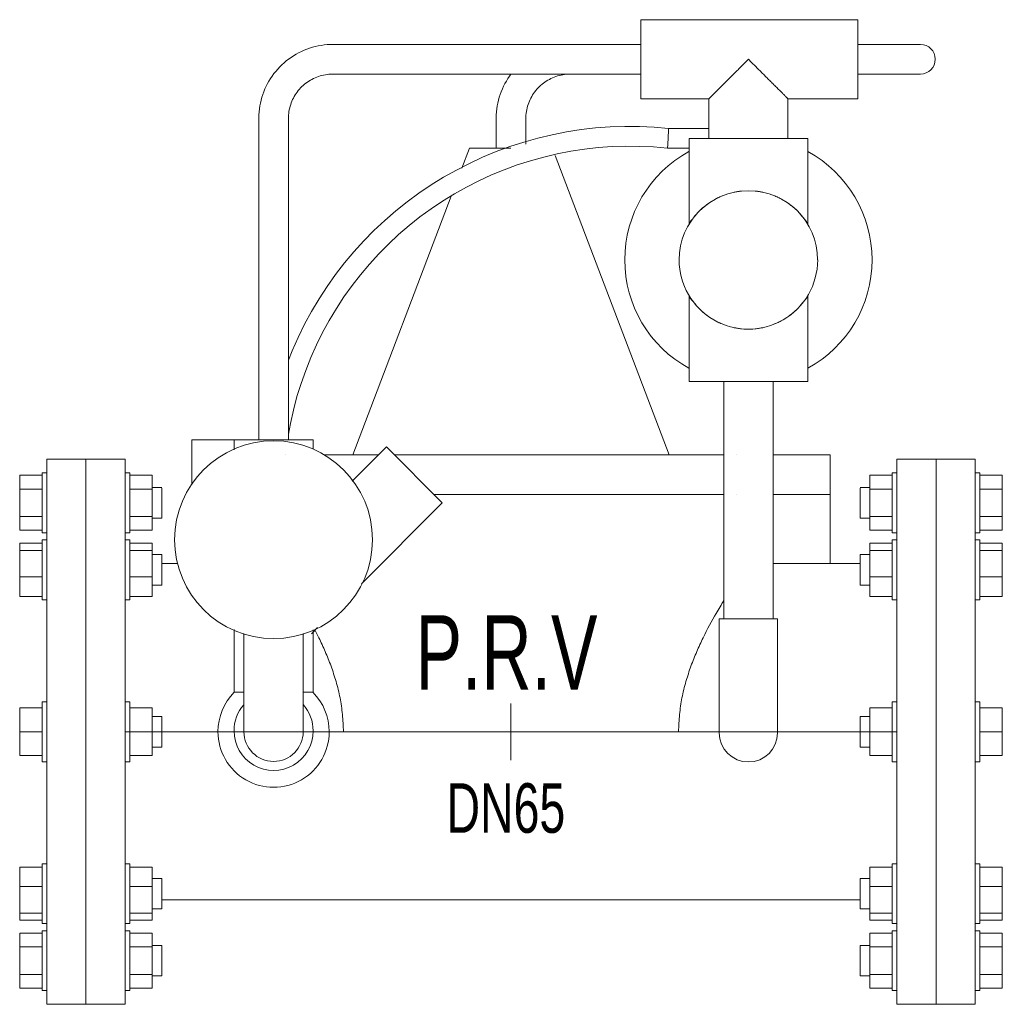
# Model space of a CAD drawing. Header units: millimetres. Extents: x 2339 to 23224, y 1509 to 18979.
# Tile 75 of 124: x 15535 to 15851, y 9621 to 9937. Entities that reach past the tile are written whole.
import ezdxf

# ---------------------------------------------------------------- set-up
doc = ezdxf.new("R2010")
doc.units = ezdxf.units.MM
doc.set_wipeout_variables(frame=1)
doc.layers.get('0').update_dxf_attribs({"lineweight": 0})
doc.styles.add('DISOCP', font='disocp.shx', dxfattribs={"width": 0.6})

# ---------------------------------------------------------------- blocks, each defined once
blk = doc.blocks.new('*U260')
blk.add_wipeout([(-123.82, -87.5), (-149.02, -87.5), (-149.02, -83.11), (-150.46, -83.11), (-150.46, -82.33), (-157.68, -82.33), (-157.68, 82.33), (-150.46, 82.33), (-150.46, 83.11), (-149.02, 83.11), (-149.02, 87.5), (-123.82, 87.5), (-123.82, 83.11), (-122.33, 83.11), (-122.33, 82.33), (-115.17, 82.33), (-115.17, 56.88), (-112.04, 56.71), (-112.04, 53.97), (-107.01, 53.97), (-107.86, 59.22), (-107.71, 65.58), (-106.37, 71.54), (-104.32, 76.39), (-102.39, 79.59), (-102.39, 93.73), (-80.96, 93.73), (-80.86, 199.01), (-78.15, 208.07), (-73.2, 214.43), (-67.29, 218.39), (-59.53, 220.54), (41.65, 220.66), (41.65, 228.6), (111.27, 228.6), (111.27, 220.66), (131.42, 220.66), (135.7, 217.99), (136.18, 215.9), (135.82, 214.1), (134.21, 212.04), (131.42, 211.14), (111.27, 211.14), (111.27, 203.2), (88.9, 203.2), (88.9, 190.5), (95.25, 190.5), (95.29, 186.27), (104.96, 178.82), (110.35, 171.69), (114.68, 161.17), (115.84, 153.34), (115.11, 143.64), (111.95, 134.23), (107.67, 127.3), (102.73, 121.95), (98.98, 118.98), (95.29, 116.68), (95.29, 112.45), (84.14, 112.45), (84.14, 88.9), (102.39, 88.9), (102.39, 53.98), (112.04, 53.98), (112.04, 78.41), (115.17, 78.41), (115.17, 82.33), (122.33, 82.33), (122.33, 83.11), (123.82, 83.11), (123.82, 87.5), (149.02, 87.5), (149.02, 83.11), (150.46, 83.11), (150.46, 82.33), (157.68, 82.33), (157.68, -82.33), (150.46, -82.33), (150.46, -83.11), (149.02, -83.11), (149.02, -87.5), (123.82, -87.5), (123.82, -83.11), (122.33, -83.11), (122.33, -82.33), (115.17, -82.33), (115.17, -56.88), (112.04, -56.71), (112.04, -53.97), (-115.17, -53.97), (-115.17, -82.33), (-122.33, -82.33), (-122.33, -83.11), (-123.82, -83.11)])
for p, q in [((111.27, 228.6), (41.65, 228.6)), ((41.65, 215.9), (41.65, 228.6)), ((111.27, 228.6), (111.27, 215.9)), ((41.65, 220.66), (-57.15, 220.66)), ((131.42, 220.66), (111.27, 220.66)), ((41.65, 203.2), (41.65, 215.9)), ((111.27, 215.9), (111.27, 203.2)), ((-57.15, 211.14), (41.65, 211.14)), ((131.42, 211.14), (111.27, 211.14)), ((41.65, 203.2), (63.5, 203.2)), ((63.5, 203.2), (63.5, 190.5)), ((88.9, 203.2), (111.27, 203.2)), ((88.9, 190.5), (88.9, 203.2)), ((-80.96, 196.85), (-80.96, 93.73)), ((-71.44, 93.73), (-71.44, 196.85)), ((-4.76, 196.85), (-4.76, 187.36)), ((4.76, 188.64), (4.76, 196.85)), ((63.5, 193.68), (50.6, 193.68)), ((57.15, 190.5), (57.15, 162.92)), ((57.15, 190.5), (95.25, 190.5)), ((95.25, 162.92), (95.25, 190.5)), ((-13.3, 187.36), (-15.75, 180.92)), ((-13.3, 187.36), (0, 187.36)), ((50.25, 187.33), (57.15, 187.33)), ((50.8, 88.9), (14.2, 184.98)), ((-19.16, 171.96), (-50.8, 88.9)), ((57.15, 140.03), (57.15, 112.45)), ((95.25, 112.45), (95.25, 140.03)), ((95.25, 112.45), (57.15, 112.45)), ((68.26, 112.45), (68.26, 36.25)), ((84.14, 36.25), (84.14, 112.45)), ((-102.39, 93.73), (-102.39, 79.22)), ((-102.39, 93.73), (-63.5, 93.73)), ((-88.9, 93.73), (-88.9, 90.46)), ((-63.5, 90.75), (-63.5, 93.73)), ((-50.8, 88.9), (-59.91, 88.9)), ((-40.01, 91.42), (-50.96, 80.47)), ((-50.8, 88.9), (-42.53, 88.9)), ((-40.01, 91.42), (-22.05, 73.46)), ((102.39, 88.9), (84.14, 88.9)), ((102.39, 76.2), (102.39, 88.9)), ((-136.42, 87.5), (-149.02, 87.5)), ((-149.02, -87.5), (-149.02, 87.5)), ((-136.42, 87.5), (-136.42, -87.5)), ((-123.82, 87.5), (-136.42, 87.5)), ((-136.42, -87.5), (-136.42, 87.5)), ((-123.82, 87.5), (-123.82, -87.5)), ((123.82, 87.5), (136.42, 87.5)), ((123.82, 87.5), (123.82, -87.5)), ((136.42, 87.5), (149.02, 87.5)), ((136.42, 87.5), (136.42, -87.5)), ((136.42, -87.5), (136.42, 87.5)), ((149.02, -87.5), (149.02, 87.5)), ((-157.68, 77.91), (-157.68, 82.33)), ((-150.46, 82.33), (-157.68, 82.33)), ((-149.02, 83.11), (-150.46, 83.11)), ((-150.46, 73.5), (-150.46, 83.11)), ((-122.33, 83.11), (-123.82, 83.11)), ((-122.33, 83.11), (-122.33, 73.5)), ((-115.17, 82.33), (-122.33, 82.33)), ((-115.17, 82.33), (-115.17, 77.91)), ((115.17, 82.33), (115.17, 77.91)), ((115.17, 82.33), (122.33, 82.33)), ((122.33, 83.11), (123.82, 83.11)), ((122.33, 83.11), (122.33, 73.5)), ((149.02, 83.11), (150.46, 83.11)), ((150.46, 73.5), (150.46, 83.11)), ((150.46, 82.33), (157.68, 82.33)), ((157.68, 77.91), (157.68, 82.33)), ((-157.68, 69.09), (-157.68, 77.91)), ((-150.46, 77.91), (-157.68, 77.91)), ((-115.17, 77.91), (-122.33, 77.91)), ((-112.04, 78.41), (-115.17, 78.41)), ((-115.17, 77.91), (-115.17, 69.09)), ((-112.04, 78.24), (-112.04, 73.5)), ((68.26, 76.2), (-24.79, 76.2)), ((102.39, 76.2), (84.14, 76.2)), ((102.39, 76.2), (102.39, 53.98)), ((112.04, 78.41), (115.17, 78.41)), ((112.04, 78.24), (112.04, 73.5)), ((115.17, 77.91), (115.17, 69.09)), ((115.17, 77.91), (122.33, 77.91)), ((150.46, 77.91), (157.68, 77.91)), ((157.68, 69.09), (157.68, 77.91)), ((-150.46, 63.89), (-150.46, 73.5)), ((-122.33, 73.5), (-122.33, 63.89)), ((-112.04, 73.5), (-112.04, 68.59)), ((-47.97, 47.54), (-22.05, 73.46)), ((112.04, 73.5), (112.04, 68.59)), ((122.33, 73.5), (122.33, 63.89)), ((150.46, 63.89), (150.46, 73.5)), ((-157.68, 64.67), (-157.68, 69.09)), ((-157.68, 69.09), (-150.46, 69.09)), ((-122.33, 69.09), (-115.17, 69.09)), ((-115.17, 69.09), (-115.17, 64.67)), ((-115.17, 68.59), (-112.04, 68.59)), ((115.17, 68.59), (112.04, 68.59)), ((115.17, 69.09), (115.17, 64.67)), ((122.33, 69.09), (115.17, 69.09)), ((157.68, 69.09), (150.46, 69.09)), ((157.68, 64.67), (157.68, 69.09)), ((-150.46, 64.67), (-157.68, 64.67)), ((-150.46, 63.89), (-149.02, 63.89)), ((-123.82, 63.89), (-122.33, 63.89)), ((-115.17, 64.67), (-122.33, 64.67)), ((115.17, 64.67), (122.33, 64.67)), ((123.82, 63.89), (122.33, 63.89)), ((150.46, 63.89), (149.02, 63.89)), ((150.46, 64.67), (157.68, 64.67)), ((-157.68, 58.21), (-157.68, 60.5)), ((-150.46, 60.5), (-157.68, 60.5)), ((-149.02, 61.58), (-150.46, 61.58)), ((-150.46, 45.18), (-150.46, 61.58)), ((-149.02, 61.58), (-150.46, 61.58)), ((-150.46, 61.25), (-150.46, 61.25)), ((-122.33, 61.58), (-123.82, 61.58)), ((-122.33, 61.58), (-123.82, 61.58)), ((-122.33, 61.58), (-122.33, 45.18)), ((-122.33, 61.25), (-122.33, 61.25)), ((-115.17, 60.5), (-122.33, 60.5)), ((-115.17, 60.5), (-115.17, 58.21)), ((115.17, 60.5), (115.17, 58.21)), ((115.17, 60.5), (122.33, 60.5)), ((122.33, 61.58), (123.82, 61.58)), ((122.33, 61.58), (122.33, 45.18)), ((122.33, 61.58), (123.82, 61.58)), ((122.33, 61.25), (122.33, 61.25)), ((149.02, 61.58), (150.46, 61.58)), ((149.02, 61.58), (150.46, 61.58)), ((150.46, 45.18), (150.46, 61.58)), ((150.46, 61.25), (150.46, 61.25)), ((150.46, 60.5), (157.68, 60.5)), ((157.68, 58.21), (157.68, 60.5)), ((-157.68, 49.69), (-157.68, 58.21)), ((-150.46, 58.21), (-157.68, 58.21)), ((-115.17, 58.21), (-122.33, 58.21)), ((-115.17, 58.21), (-115.17, 49.69)), ((115.17, 58.21), (115.17, 49.69)), ((115.17, 58.21), (122.33, 58.21)), ((150.46, 58.21), (157.68, 58.21)), ((157.68, 49.69), (157.68, 58.21)), ((-112.04, 56.88), (-115.17, 56.88)), ((-112.04, 56.88), (-115.17, 56.88)), ((-112.04, 56.88), (-112.04, 48.5)), ((-112.04, 56.71), (-112.04, 56.71)), ((-106.94, 53.97), (-112.04, 53.97)), ((112.04, 53.98), (84.14, 53.98)), ((112.04, 56.88), (115.17, 56.88)), ((112.04, 56.88), (112.04, 48.5)), ((112.04, 56.88), (115.17, 56.88)), ((112.04, 56.71), (112.04, 56.71)), ((123.82, -53.97), (123.82, 53.98)), ((-157.68, 43.45), (-157.68, 49.69)), ((-150.46, 49.69), (-157.68, 49.69)), ((-115.17, 49.69), (-122.33, 49.69)), ((-115.17, 49.69), (-115.17, 43.45)), ((-112.04, 48.5), (-112.04, 47.06)), ((112.04, 48.5), (112.04, 47.06)), ((115.17, 49.69), (115.17, 43.45)), ((115.17, 49.69), (122.33, 49.69)), ((150.46, 49.69), (157.68, 49.69)), ((157.68, 43.45), (157.68, 49.69)), ((-150.46, 42.36), (-150.46, 45.18)), ((-122.33, 45.18), (-122.33, 42.36)), ((-115.17, 47.06), (-112.04, 47.06)), ((-112.04, 47.23), (-112.04, 47.23)), ((112.04, 47.23), (112.04, 47.23)), ((115.17, 47.06), (112.04, 47.06)), ((122.33, 45.18), (122.33, 42.36)), ((150.46, 42.36), (150.46, 45.18)), ((-157.68, 43.45), (-150.46, 43.45)), ((-150.46, 42.36), (-149.02, 42.36)), ((-123.82, 42.36), (-122.33, 42.36)), ((-122.33, 43.45), (-115.17, 43.45)), ((122.33, 43.45), (115.17, 43.45)), ((123.82, 42.36), (122.33, 42.36)), ((150.46, 42.36), (149.02, 42.36)), ((157.68, 43.45), (150.46, 43.45)), ((66.84, 36.25), (76.2, 36.25)), ((66.84, -0.34), (66.84, 36.25)), ((76.2, 36.25), (85.56, 36.25)), ((85.56, -0.34), (85.56, 36.25)), ((-88.9, 32.84), (-88.9, 12.7)), ((-64.04, 31.47), (-62.09, 33.42)), ((-63.5, 12.7), (-63.5, 32.77)), ((-85.73, 31.52), (-85.73, 12.7)), ((-66.68, 12.7), (-66.68, 31.52)), ((-85.79, 12.7), (-88.9, 12.7)), ((-85.73, 12.7), (-85.73, 0)), ((-66.68, 12.7), (-66.68, 0)), ((-63.5, 12.7), (-66.61, 12.7)), ((-149.02, 9.61), (-150.46, 9.61)), ((-150.46, 9.61), (-150.46, 9.28)), ((-150.46, -9.61), (-150.46, 9.61)), ((-122.33, 9.61), (-123.82, 9.61)), ((-122.33, 9.61), (-122.33, -9.61)), ((-122.33, 9.28), (-122.33, 9.61)), ((122.33, 9.61), (123.82, 9.61)), ((122.33, 9.61), (122.33, -9.61)), ((122.33, 9.28), (122.33, 9.61)), ((149.02, 9.61), (150.46, 9.61)), ((150.46, 9.61), (150.46, 9.28)), ((150.46, -9.61), (150.46, 9.61)), ((-157.68, 0), (-157.68, 7.64)), ((-150.46, 7.64), (-157.68, 7.64)), ((-115.17, 7.64), (-122.33, 7.64)), ((-115.17, 7.64), (-115.17, 0)), ((0, 9.07), (0, -9.07)), ((115.17, 7.64), (115.17, 0)), ((115.17, 7.64), (122.33, 7.64)), ((150.46, 7.64), (157.68, 7.64)), ((157.68, 0), (157.68, 7.64)), ((-112.04, 4.91), (-115.17, 4.91)), ((-112.04, 4.91), (-112.04, -4.91)), ((112.04, 4.91), (115.17, 4.91)), ((112.04, 4.91), (112.04, -4.91)), ((123.82, 0), (-123.82, 0)), ((-157.68, -7.64), (-157.68, 0)), ((-150.46, 0), (-157.68, 0)), ((-115.17, 0), (-122.33, 0)), ((-115.17, 0), (-115.17, -7.64)), ((115.17, 0), (115.17, -7.64)), ((115.17, 0), (122.33, 0)), ((150.46, 0), (157.68, 0)), ((157.68, -7.64), (157.68, 0)), ((-115.17, -4.91), (-112.04, -4.91)), ((-112.04, -4.91), (-112.04, -4.74)), ((112.04, -4.91), (112.04, -4.74)), ((115.17, -4.91), (112.04, -4.91)), ((-150.46, -7.64), (-157.68, -7.64)), ((-150.46, -9.28), (-150.46, -9.61)), ((-115.17, -7.64), (-122.33, -7.64)), ((-122.33, -9.61), (-122.33, -9.28)), ((115.17, -7.64), (122.33, -7.64)), ((122.33, -9.61), (122.33, -9.28)), ((150.46, -7.64), (157.68, -7.64)), ((150.46, -9.28), (150.46, -9.61)), ((-150.46, -9.61), (-149.02, -9.61)), ((-123.82, -9.61), (-122.33, -9.61)), ((123.82, -9.61), (122.33, -9.61)), ((150.46, -9.61), (149.02, -9.61)), ((-157.68, -49.69), (-157.68, -43.45)), ((-150.46, -43.45), (-157.68, -43.45)), ((-149.02, -42.36), (-150.46, -42.36)), ((-150.46, -45.18), (-150.46, -42.36)), ((-122.33, -42.36), (-123.82, -42.36)), ((-122.33, -42.36), (-122.33, -45.18)), ((-115.17, -43.45), (-122.33, -43.45)), ((-115.17, -43.45), (-115.17, -49.69)), ((115.17, -43.45), (115.17, -49.69)), ((115.17, -43.45), (122.33, -43.45)), ((122.33, -42.36), (123.82, -42.36)), ((122.33, -42.36), (122.33, -45.18)), ((149.02, -42.36), (150.46, -42.36)), ((150.46, -45.18), (150.46, -42.36)), ((150.46, -43.45), (157.68, -43.45)), ((157.68, -49.69), (157.68, -43.45)), ((-150.46, -61.58), (-150.46, -45.18)), ((-122.33, -45.18), (-122.33, -61.58)), ((-112.04, -47.06), (-115.17, -47.06)), ((-112.04, -47.06), (-112.04, -48.5)), ((-112.04, -47.23), (-112.04, -47.23)), ((112.04, -47.06), (115.17, -47.06)), ((112.04, -47.06), (112.04, -48.5)), ((112.04, -47.23), (112.04, -47.23)), ((122.33, -45.18), (122.33, -61.58)), ((150.46, -61.58), (150.46, -45.18)), ((-157.68, -58.21), (-157.68, -49.69)), ((-150.46, -49.69), (-157.68, -49.69)), ((-115.17, -49.69), (-122.33, -49.69)), ((-115.17, -49.69), (-115.17, -58.21)), ((-112.04, -48.5), (-112.04, -56.88)), ((112.04, -48.5), (112.04, -56.88)), ((115.17, -49.69), (115.17, -58.21)), ((115.17, -49.69), (122.33, -49.69)), ((150.46, -49.69), (157.68, -49.69)), ((157.68, -58.21), (157.68, -49.69)), ((-115.17, -56.88), (-112.04, -56.88)), ((-115.17, -56.88), (-112.04, -56.88)), ((-112.04, -53.98), (112.04, -53.97)), ((-112.04, -56.71), (-112.04, -56.71)), ((112.04, -56.71), (112.04, -56.71)), ((115.17, -56.88), (112.04, -56.88)), ((115.17, -56.88), (112.04, -56.88)), ((-157.68, -60.5), (-157.68, -58.21)), ((-150.46, -58.21), (-157.68, -58.21)), ((-115.17, -58.21), (-122.33, -58.21)), ((-115.17, -58.21), (-115.17, -60.5)), ((115.17, -58.21), (115.17, -60.5)), ((115.17, -58.21), (122.33, -58.21)), ((150.46, -58.21), (157.68, -58.21)), ((157.68, -60.5), (157.68, -58.21)), ((-150.46, -60.5), (-157.68, -60.5)), ((-150.46, -61.25), (-150.46, -61.25)), ((-150.46, -61.58), (-149.02, -61.58)), ((-150.46, -61.58), (-149.02, -61.58)), ((-123.82, -61.58), (-122.33, -61.58)), ((-123.82, -61.58), (-122.33, -61.58)), ((-115.17, -60.5), (-122.33, -60.5)), ((-122.33, -61.25), (-122.33, -61.25)), ((115.17, -60.5), (122.33, -60.5)), ((122.33, -61.25), (122.33, -61.25)), ((123.82, -61.58), (122.33, -61.58)), ((123.82, -61.58), (122.33, -61.58)), ((150.46, -61.58), (149.02, -61.58)), ((150.46, -61.58), (149.02, -61.58)), ((150.46, -60.5), (157.68, -60.5)), ((150.46, -61.25), (150.46, -61.25)), ((-157.68, -69.09), (-157.68, -64.67)), ((-150.46, -64.67), (-157.68, -64.67)), ((-149.02, -63.89), (-150.46, -63.89)), ((-150.46, -73.5), (-150.46, -63.89)), ((-122.33, -63.89), (-123.82, -63.89)), ((-122.33, -63.89), (-122.33, -73.5)), ((-115.17, -64.67), (-122.33, -64.67)), ((-115.17, -64.67), (-115.17, -69.09)), ((115.17, -64.67), (115.17, -69.09)), ((115.17, -64.67), (122.33, -64.67)), ((122.33, -63.89), (123.82, -63.89)), ((122.33, -63.89), (122.33, -73.5)), ((149.02, -63.89), (150.46, -63.89)), ((150.46, -73.5), (150.46, -63.89)), ((150.46, -64.67), (157.68, -64.67)), ((157.68, -69.09), (157.68, -64.67)), ((-157.68, -77.91), (-157.68, -69.09)), ((-150.46, -69.09), (-157.68, -69.09)), ((-115.17, -69.09), (-122.33, -69.09)), ((-112.04, -68.59), (-115.17, -68.59)), ((-115.17, -69.09), (-115.17, -77.91)), ((-112.04, -68.59), (-112.04, -73.5)), ((112.04, -68.59), (115.17, -68.59)), ((112.04, -68.59), (112.04, -73.5)), ((115.17, -69.09), (115.17, -77.91)), ((115.17, -69.09), (122.33, -69.09)), ((150.46, -69.09), (157.68, -69.09)), ((157.68, -77.91), (157.68, -69.09)), ((-150.46, -83.11), (-150.46, -73.5)), ((-122.33, -73.5), (-122.33, -83.11)), ((-112.04, -73.5), (-112.04, -78.41)), ((112.04, -73.5), (112.04, -78.41)), ((122.33, -73.5), (122.33, -83.11)), ((150.46, -83.11), (150.46, -73.5)), ((-157.68, -82.33), (-157.68, -77.91)), ((-150.46, -77.91), (-157.68, -77.91)), ((-115.17, -77.91), (-122.33, -77.91)), ((-115.17, -77.91), (-115.17, -82.33)), ((-115.17, -78.41), (-112.04, -78.41)), ((115.17, -78.41), (112.04, -78.41)), ((115.17, -77.91), (115.17, -82.33)), ((115.17, -77.91), (122.33, -77.91)), ((150.46, -77.91), (157.68, -77.91)), ((157.68, -82.33), (157.68, -77.91)), ((-150.46, -82.33), (-157.68, -82.33)), ((-150.46, -83.11), (-149.02, -83.11)), ((-123.82, -83.11), (-122.33, -83.11)), ((-115.17, -82.33), (-122.33, -82.33)), ((115.17, -82.33), (122.33, -82.33)), ((123.82, -83.11), (122.33, -83.11)), ((150.46, -83.11), (149.02, -83.11)), ((150.46, -82.33), (157.68, -82.33)), ((-149.02, -87.5), (-136.42, -87.5)), ((-136.42, -87.5), (-123.82, -87.5)), ((136.42, -87.5), (123.82, -87.5)), ((149.02, -87.5), (136.42, -87.5))]:
    blk.add_line(p, q)
at = {"flags": 128}
for points in [[(-57.15, 220.66), (-58.1, 220.64), (-59.05, 220.59), (-60, 220.49), (-60.94, 220.36), (-61.88, 220.19), (-62.81, 219.98), (-63.73, 219.74), (-64.64, 219.45), (-65.54, 219.14), (-66.42, 218.78), (-67.29, 218.39), (-68.15, 217.97), (-68.98, 217.51), (-69.8, 217.03), (-70.6, 216.5), (-71.37, 215.95), (-72.12, 215.37), (-72.85, 214.75), (-73.56, 214.11), (-74.23, 213.44), (-74.88, 212.74), (-75.5, 212.02), (-76.1, 211.28), (-76.66, 210.51), (-77.19, 209.72), (-77.69, 208.9), (-78.15, 208.07), (-78.58, 207.22), (-78.98, 206.36), (-79.34, 205.48), (-79.67, 204.58), (-79.96, 203.68), (-80.22, 202.76), (-80.44, 201.83), (-80.62, 200.9), (-80.76, 199.96), (-80.86, 199.01), (-80.93, 198.06), (-80.96, 197.11), (-80.96, 196.85)], [(-71.44, 196.85), (-71.43, 197.42), (-71.39, 197.99), (-71.34, 198.56), (-71.26, 199.13), (-71.15, 199.69), (-71.03, 200.25), (-70.88, 200.8), (-70.71, 201.34), (-70.52, 201.88), (-70.31, 202.41), (-70.08, 202.94), (-69.82, 203.45), (-69.55, 203.95), (-69.26, 204.44), (-68.94, 204.92), (-68.61, 205.38), (-68.26, 205.83), (-67.89, 206.27), (-67.51, 206.69), (-67.1, 207.1), (-66.69, 207.49), (-66.25, 207.86), (-65.81, 208.22), (-65.34, 208.55), (-64.87, 208.87), (-64.38, 209.17), (-63.88, 209.45), (-63.38, 209.71), (-62.86, 209.95), (-62.33, 210.17), (-61.79, 210.36), (-61.25, 210.54), (-60.7, 210.69), (-60.14, 210.82), (-59.58, 210.93), (-59.01, 211.02), (-58.45, 211.08), (-57.88, 211.12), (-57.3, 211.14), (-57.15, 211.14)], [(0, 211.14), (-0.46, 210.51), (-0.99, 209.72), (-1.49, 208.9), (-1.95, 208.07), (-2.38, 207.22), (-2.78, 206.36), (-3.14, 205.48), (-3.47, 204.58), (-3.76, 203.68), (-4.02, 202.76), (-4.24, 201.83), (-4.42, 200.9), (-4.56, 199.96), (-4.66, 199.01), (-4.73, 198.06), (-4.76, 197.11), (-4.76, 196.85)], [(4.76, 196.85), (4.77, 197.42), (4.81, 197.99), (4.86, 198.56), (4.94, 199.13), (5.05, 199.69), (5.17, 200.25), (5.32, 200.8), (5.49, 201.34), (5.68, 201.88), (5.89, 202.41), (6.12, 202.94), (6.38, 203.45), (6.65, 203.95), (6.94, 204.44), (7.26, 204.92), (7.59, 205.38), (7.94, 205.83), (8.31, 206.27), (8.69, 206.69), (9.1, 207.1), (9.51, 207.49), (9.95, 207.86), (10.39, 208.22), (10.86, 208.55), (11.33, 208.87), (11.82, 209.17), (12.32, 209.45), (12.82, 209.71), (13.34, 209.95), (13.87, 210.17), (14.41, 210.36), (14.95, 210.54), (15.5, 210.69), (16.06, 210.82), (16.62, 210.93), (17.19, 211.02), (17.75, 211.08), (18.32, 211.12), (18.9, 211.14)], [(50.6, 193.68), (45.91, 194.08), (41.22, 194.3), (36.52, 194.33), (31.83, 194.17), (27.14, 193.83), (22.47, 193.3), (17.83, 192.58), (13.22, 191.68), (8.65, 190.59), (4.12, 189.32), (-0.35, 187.87), (-4.76, 186.25), (-9.1, 184.44), (-13.36, 182.47), (-17.54, 180.33), (-21.63, 178.02), (-25.63, 175.55), (-29.53, 172.92), (-33.31, 170.14), (-36.99, 167.21), (-40.54, 164.14), (-43.97, 160.92), (-47.26, 157.57), (-50.42, 154.1), (-53.44, 150.49), (-56.31, 146.77), (-59.03, 142.94), (-61.6, 139.01), (-64, 134.97), (-66.24, 130.84), (-68.32, 126.62), (-70.22, 122.33), (-71.44, 119.26)], [(-71.44, 95.49), (-70.81, 98.94), (-69.84, 103.28), (-68.7, 107.58), (-67.38, 111.82), (-65.9, 116.01), (-64.25, 120.14), (-62.44, 124.2), (-60.47, 128.18), (-58.34, 132.08), (-56.05, 135.89), (-53.62, 139.61), (-51.03, 143.23), (-48.31, 146.74), (-45.44, 150.14), (-42.45, 153.42), (-39.32, 156.58), (-36.07, 159.61), (-32.7, 162.51), (-29.22, 165.28), (-25.63, 167.9), (-21.94, 170.37), (-18.15, 172.7), (-14.28, 174.87), (-10.32, 176.89), (-6.28, 178.75), (-2.17, 180.44), (2.01, 181.97), (6.24, 183.33), (10.52, 184.51), (14.85, 185.53), (19.21, 186.37), (23.61, 187.04), (28.02, 187.53), (32.46, 187.85), (36.9, 187.99), (41.34, 187.94), (45.78, 187.73), (50.21, 187.33), (50.25, 187.33)]]:
    blk.add_lwpolyline(points, dxfattribs=at)
for centre, radius, start, end in [((131.42, 215.9), 4.76, 270, 90), ((76.2, 151.48), 39.69, 118.7562, 180.0001), ((76.2, 151.48), 39.69, 0.0001, 61.244), ((76.2, 151.48), 22.22, 0.0001, 180.0001), ((76.2, 151.48), 39.69, 180.0001, 241.244), ((76.2, 151.48), 22.23, 180.0001, 0.0001), ((76.2, 151.48), 39.69, 298.7562, 0.0001), ((-76.2, 61.65), 31.75, 90.0001, 270.0001), ((-76.2, 61.65), 31.75, 270.0001, 90.0001), ((-76.2, 0.03), 17.86, 135.0001, 180.0001), ((-76.2, 0.03), 17.86, 0.0001, 45.0001), ((-76.2, 0.3), 12.7, 138.6937, 180.0001), ((-76.2, 0.3), 12.7, 0.0001, 41.232), ((-76.2, 0.03), 17.86, 180.0001, 0.0001), ((-76.2, 0.3), 12.7, 180.0001, 0.0001), ((-76.2, 0), 9.52, 180.0002, 0.0002), ((76.2, -0.34), 9.36, 180, 0)]:
    blk.add_arc(centre, radius, start, end)
for centre, major_axis, start_param, end_param in [((0, 88.9), (102.39, 0), 2.356194, 2.356221), ((0, 88.9), (68.26, 0), 5.497868, 8.435411), ((0, 88.9), (102.39, 0), 0.785356, 0.785416), ((0, 76.2), (102.39, 0), 0.785398, 0.785406), ((0, 0), (53.79, 0), 2.356247, 6.283137)]:
    blk.add_ellipse(centre, major_axis=major_axis, ratio=0.000001, start_param=start_param, end_param=end_param)
for points, knots in [([(63.5, 203.2), (63.51, 203.2), (63.58, 203.26), (63.76, 203.45), (63.95, 203.65), (64.19, 203.9), (64.49, 204.19), (64.83, 204.53), (65.2, 204.9), (65.6, 205.31), (66.04, 205.74), (66.5, 206.2), (66.98, 206.68), (67.48, 207.18), (68.17, 207.87), (68.9, 208.59), (69.64, 209.34), (70.4, 210.1), (71.75, 211.45), (73.76, 213.45), (75.38, 215.09), (76.2, 215.9)], [0, 0, 0, 0, 0.071429, 0.107143, 0.142857, 0.178571, 0.214286, 0.25, 0.285714, 0.321429, 0.357143, 0.392857, 0.428571, 0.464286, 0.5, 0.571429, 0.607143, 0.642857, 0.714286, 0.857143, 1, 1, 1, 1]), ([(76.2, 215.9), (77.02, 215.09), (78.64, 213.45), (80.65, 211.45), (82, 210.1), (82.76, 209.34), (83.32, 208.78), (83.86, 208.23), (84.4, 207.7), (84.92, 207.18), (85.42, 206.68), (85.9, 206.2), (86.36, 205.74), (86.8, 205.31), (87.2, 204.9), (87.56, 204.53), (87.91, 204.19), (88.21, 203.9), (88.45, 203.65), (88.64, 203.45), (88.82, 203.26), (88.89, 203.2), (88.9, 203.2)], [0, 0, 0, 0, 0.142857, 0.285714, 0.357143, 0.392857, 0.428571, 0.464286, 0.5, 0.535714, 0.571429, 0.607143, 0.642857, 0.678571, 0.714286, 0.75, 0.785714, 0.821429, 0.857143, 0.892857, 0.928571, 1, 1, 1, 1]), ([(50.59, 193.63), (50.6, 193.69), (50.6, 193.69), (50.57, 193.24), (50.51, 192.16), (50.46, 191.05), (50.43, 190.5)], [0.4444444, 0.4444444, 0.4444444, 0.4444444, 0.5555556, 0.6666667, 0.8333333, 1, 1, 1, 1]), ([(65.64, 171.04), (65.86, 171.16), (66.31, 171.38), (67.02, 171.7), (67.52, 171.92), (67.78, 172.02), (67.78, 172.02)], [0.31992922, 0.31992922, 0.31992922, 0.31992922, 0.33333333, 0.34722222, 0.36111111, 0.36129556, 0.36129556, 0.36129556, 0.36129556]), ([(71.63, 173.23), (71.97, 173.3), (72.76, 173.44), (73.57, 173.54), (74.03, 173.58)], [0.42760459, 0.42760459, 0.42760459, 0.42760459, 0.44444444, 0.46615188, 0.46615188, 0.46615188, 0.46615188]), ([(78.38, 173.58), (78.84, 173.54), (79.65, 173.44), (80.44, 173.3), (80.78, 173.23)], [0.53381805, 0.53381805, 0.53381805, 0.53381805, 0.55555556, 0.57235883, 0.57235883, 0.57235883, 0.57235883]), ([(84.62, 172.02), (84.62, 172.02), (84.88, 171.91), (85.26, 171.75), (85.74, 171.54), (86.16, 171.35), (86.5, 171.18), (86.71, 171.07), (86.76, 171.04)], [0.63865733, 0.63865733, 0.63865733, 0.63865733, 0.63888889, 0.65277778, 0.65972222, 0.66666667, 0.67708333, 0.68003291, 0.68003291, 0.68003291, 0.68003291]), ([(60.83, 167.54), (60.9, 167.61), (61.04, 167.74), (61.26, 167.94), (61.51, 168.15), (61.76, 168.36), (62.11, 168.64), (62.57, 169.01), (62.96, 169.31), (63.17, 169.46)], [0.2026439, 0.2026439, 0.2026439, 0.2026439, 0.20833333, 0.21527778, 0.22222222, 0.22916667, 0.23611111, 0.25, 0.26495682, 0.26495682, 0.26495682, 0.26495682]), ([(89.23, 169.46), (89.44, 169.31), (89.92, 168.94), (90.45, 168.52), (90.8, 168.23), (90.92, 168.13), (91.11, 167.97), (91.33, 167.78), (91.51, 167.6), (91.57, 167.54)], [0.73499461, 0.73499461, 0.73499461, 0.73499461, 0.75, 0.77083333, 0.77604167, 0.77864583, 0.78125, 0.79166667, 0.79731588, 0.79731588, 0.79731588, 0.79731588]), ([(57.15, 162.92), (57.15, 163.1), (57.32, 163.45), (57.77, 164.04), (58.09, 164.43), (58.37, 164.74), (58.67, 165.09), (59.07, 165.57), (59.38, 165.95), (59.59, 166.19)], [0, 0, 0, 0, 0.0555556, 0.0833333, 0.0972222, 0.1111111, 0.125, 0.1388889, 0.1613176, 0.1613176, 0.1613176, 0.1613176]), ([(92.81, 166.19), (93.14, 165.8), (93.53, 165.32), (93.92, 164.87), (94.06, 164.71), (94.27, 164.47), (94.68, 163.99), (95.12, 163.39), (95.25, 163.05), (95.25, 162.92)], [0.8386032, 0.8386032, 0.8386032, 0.8386032, 0.875, 0.8854167, 0.890625, 0.8958333, 0.9166667, 0.9583333, 1, 1, 1, 1]), ([(59.59, 136.76), (59.26, 137.15), (58.87, 137.63), (58.48, 138.08), (58.34, 138.24), (58.13, 138.48), (57.72, 138.96), (57.28, 139.56), (57.15, 139.9), (57.15, 140.03)], [0.8386824, 0.8386824, 0.8386824, 0.8386824, 0.875, 0.8854167, 0.890625, 0.8958333, 0.9166667, 0.9583333, 1, 1, 1, 1]), ([(95.25, 140.03), (95.25, 139.85), (95.08, 139.5), (94.63, 138.91), (94.31, 138.52), (94.03, 138.21), (93.73, 137.86), (93.33, 137.38), (93.02, 137), (92.81, 136.76)], [0, 0, 0, 0, 0.0555556, 0.0833333, 0.0972222, 0.1111111, 0.125, 0.1388889, 0.1613968, 0.1613968, 0.1613968, 0.1613968]), ([(63.17, 133.49), (62.96, 133.64), (62.48, 134.01), (61.96, 134.43), (61.61, 134.72), (61.48, 134.82), (61.29, 134.98), (61.08, 135.17), (60.9, 135.34), (60.83, 135.41)], [0.73504318, 0.73504318, 0.73504318, 0.73504318, 0.75, 0.77083333, 0.77604167, 0.77864583, 0.78125, 0.79166667, 0.7973561, 0.7973561, 0.7973561, 0.7973561]), ([(91.57, 135.41), (91.51, 135.35), (91.37, 135.21), (91.14, 135.01), (90.89, 134.8), (90.64, 134.59), (90.29, 134.31), (89.83, 133.94), (89.44, 133.64), (89.23, 133.49)], [0.20268412, 0.20268412, 0.20268412, 0.20268412, 0.20833333, 0.21527778, 0.22222222, 0.22916667, 0.23611111, 0.25, 0.26500539, 0.26500539, 0.26500539, 0.26500539]), ([(67.78, 130.93), (67.78, 130.93), (67.52, 131.03), (67.15, 131.19), (66.66, 131.41), (66.25, 131.6), (65.91, 131.77), (65.69, 131.88), (65.64, 131.91)], [0.63870444, 0.63870444, 0.63870444, 0.63870444, 0.63888889, 0.65277778, 0.65972222, 0.66666667, 0.67708333, 0.68007078, 0.68007078, 0.68007078, 0.68007078]), ([(74.03, 129.37), (73.57, 129.41), (72.76, 129.51), (71.97, 129.65), (71.63, 129.72)], [0.53384812, 0.53384812, 0.53384812, 0.53384812, 0.55555556, 0.57239541, 0.57239541, 0.57239541, 0.57239541]), ([(80.78, 129.72), (80.44, 129.65), (79.65, 129.51), (78.84, 129.41), (78.38, 129.37)], [0.42764117, 0.42764117, 0.42764117, 0.42764117, 0.44444444, 0.46618195, 0.46618195, 0.46618195, 0.46618195]), ([(86.76, 131.91), (86.55, 131.79), (86.09, 131.57), (85.38, 131.25), (84.88, 131.04), (84.62, 130.93), (84.62, 130.93)], [0.31996709, 0.31996709, 0.31996709, 0.31996709, 0.33333333, 0.34722222, 0.36111111, 0.36134267, 0.36134267, 0.36134267, 0.36134267]), ([(53.79, 0), (53.81, 1.88), (54.02, 5.58), (54.67, 10.04), (55.43, 13.52), (56.13, 16.1), (56.91, 18.62), (57.75, 21.07), (58.65, 23.43), (59.94, 26.51), (62.31, 31.64), (65.32, 37.17), (67.52, 40.83), (68.32, 42.12)], [0, 0, 0, 0, 0.0625, 0.125, 0.15625, 0.1875, 0.21875, 0.25, 0.28125, 0.3125, 0.375, 0.5, 0.5751957, 0.5751957, 0.5751957, 0.5751957]), ([(-62.96, 32.73), (-62.52, 31.88), (-61.38, 29.63), (-59.94, 26.51), (-58.65, 23.43), (-57.75, 21.07), (-56.91, 18.62), (-56.13, 16.1), (-55.43, 13.52), (-54.67, 10.03), (-54.02, 5.58), (-53.81, 1.88), (-53.79, 0)], [0.5857123, 0.5857123, 0.5857123, 0.5857123, 0.625, 0.6875, 0.71875, 0.75, 0.78125, 0.8125, 0.84375, 0.875, 0.9375, 1, 1, 1, 1])]:
    blk.add_open_spline(points, degree=3, knots=knots)
blk.add_open_spline([(50.43, 190.5), (50.4, 190.13), (50.37, 189.39), (50.31, 188.42), (50.27, 187.69), (50.25, 187.31), (50.25, 187.31), (50.26, 187.37)], degree=3)
at = {"style": 'DISOCP', "width": 0.7}
for s, height, p in [('P.R.V', 23.882, (-30.63, 13.51)), ('DN65', 15.921, (-20.69, -32.44))]:
    blk.add_text(s, height=height, dxfattribs=at).set_placement(p)

msp = doc.modelspace()

# ---------------------------------------------------------------- block references
msp.add_blockref('*U260', (15693.09, 9708.87))

doc.saveas('drawing.dxf')
